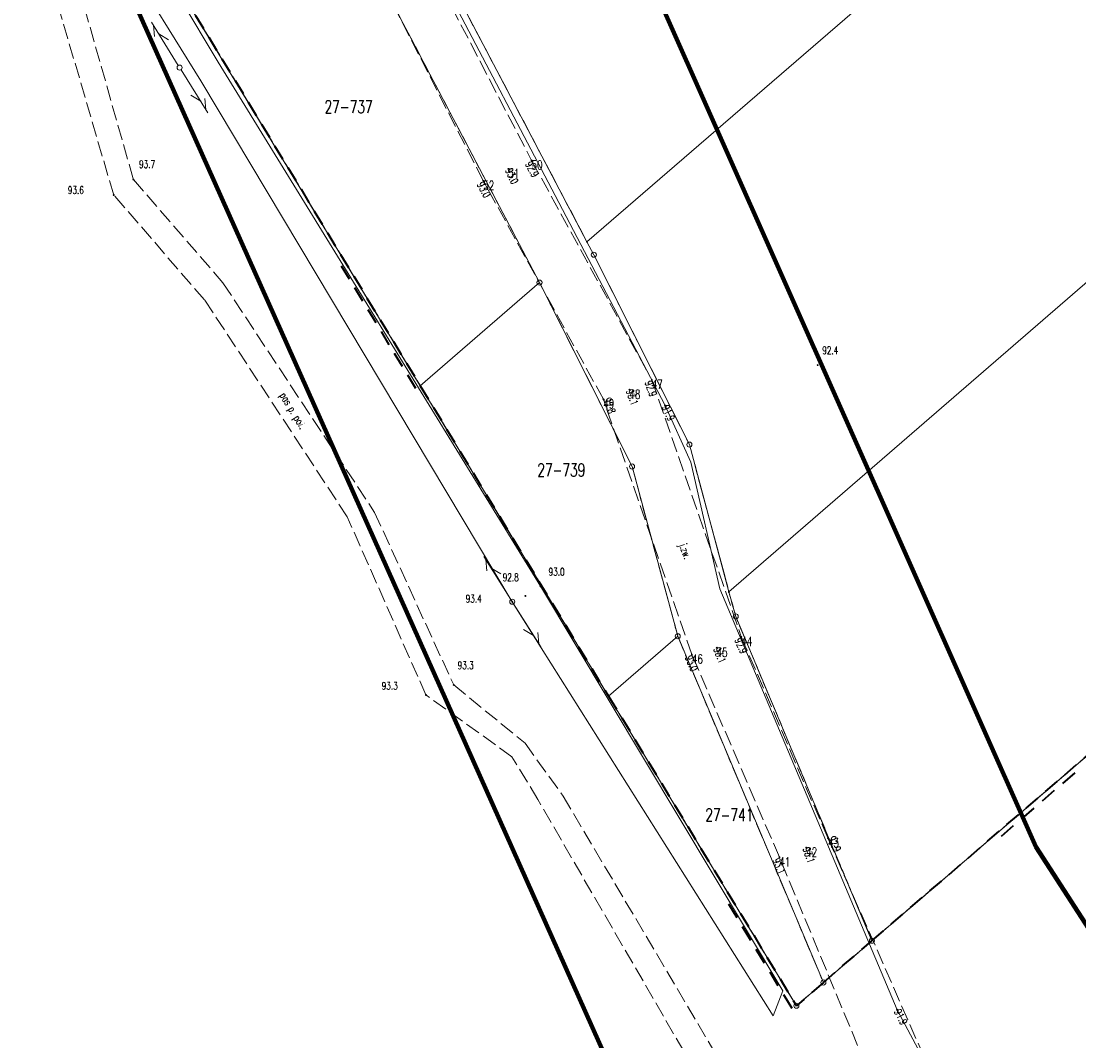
# Model space of a CAD drawing. Header units: metres. Extents: x 7542868 to 7543894, y 5828497 to 5830561.
# Tile 12 of 66: x 7543407 to 7543511, y 5829285 to 5829385. Entities that reach past the tile are written whole.
import ezdxf
from ezdxf.enums import TextEntityAlignment as Align

# ---------------------------------------------------------------- set-up
doc = ezdxf.new("R2010")
doc.units = ezdxf.units.M
for name, pattern in [('1', [0]), ('2_KTJZ01', [2, 1.5, -0.5]), ('2_PTRW02', [0]), ('2_PTRW02_02G', [0]), ('4_SUPE_01', [0]), ('4_SUPT_01', [0]), ('GAO', [2.5, 1.5, -1]), ('GDE', [0]), ('GUK', [2, 1.5, -0.5]), ('GUZ', [1, 0.5, -0.5])]:
    doc.linetypes.add(name, pattern=pattern)
doc.layers.get('0').update_dxf_attribs({"color": 250, "linetype": 'CONTINUOUS', "lineweight": 100})
for name, color, linetype, lineweight in [('Dzialki', 7, 'GDE', 18), ('EPGPO_L_0', 7, 'GAO', 35), ('ESPPP_L_4', 7, 'CONTINUOUS', 35), ('Kontury', 3, 'GUK', 18), ('KTJZ_E_T_0', 7, 'CONTINUOUS', 15), ('KTJZ_L_0', 7, '2_KTJZ01', 18), ('Numery_dzialek', 7, 'CONTINUOUS', 13), ('PIKIETY_T_0', 230, 'CONTINUOUS', 0), ('PTRW_L_1', 7, 'CONTINUOUS', 18), ('Punkty', 7, 'CONTINUOUS', 18), ('RTPW_T_0', 7, 'CONTINUOUS', 15), ('SUPE_L_2', 1, '4_SUPE_01', 18), ('SUPT_L_0', 30, '4_SUPT_01', 18), ('SUSM_T_3', 7, 'CONTINUOUS', 18), ('SUTE_T_0', 1, 'CONTINUOUS', 18), ('Uzytki', 7, 'GUZ', 18), ('ZASIEG_L_0', 3, '1', 100)]:
    doc.layers.add(name, color=color, linetype=linetype, lineweight=lineweight)
doc.styles.get("Standard").update_dxf_attribs({"font": 'Simplex.SHX', "width": 0.75})

# ---------------------------------------------------------------- blocks, each defined once
blk = doc.blocks.new('GRT')
at = {"linetype": 'CONTINUOUS'}
blk.add_circle((0, 0), 0.25, dxfattribs=at)
blk = doc.blocks.new('GRO')
at = {"linetype": 'CONTINUOUS'}
blk.add_circle((0, 0), 0.045, dxfattribs=at)
blk = doc.blocks.new('2_RTPW01')
at = {"linetype": 'CONTINUOUS'}
blk.add_circle((0, 0), 0.045, dxfattribs=at)
blk = doc.blocks.new('4_SUSM04_01')
at = {"linetype": 'CONTINUOUS'}
blk.add_circle((0, 0), 0.25, dxfattribs=at)
blk = doc.blocks.new('4_SUPS01_03')
at = {"linetype": 'CONTINUOUS'}
blk.add_circle((0, 0), 0.0625, dxfattribs=at)

msp = doc.modelspace()

# ---------------------------------------------------------------- linework, layer by layer
at = {"layer": 'Dzialki'}
for p, q in [((7543462.29, 5829363.18), (7543790.47, 5829646.45)), ((7543476.26, 5829328.76), (7543811.13, 5829618.83)), ((7543462.29, 5829363.18), (7543440.51, 5829404.59)), ((7543435.18, 5829401.84), (7543457.63, 5829359.16)), ((7543445.9, 5829349.02), (7543421.21, 5829389.71)), ((7543593.46, 5829383.17), (7543490.32, 5829294.47)), ((7543462.97, 5829361.9), (7543462.29, 5829363.18)), ((7543472.37, 5829343.24), (7543462.97, 5829361.9)), ((7543445.9, 5829349.02), (7543457.63, 5829359.16)), ((7543457.63, 5829359.16), (7543466.73, 5829341.09)), ((7543464.42, 5829318.51), (7543445.9, 5829349.02)), ((7543476.26, 5829328.76), (7543472.37, 5829343.24)), ((7543466.73, 5829341.09), (7543471.22, 5829324.4)), ((7543476.92, 5829326.35), (7543476.26, 5829328.76)), ((7543490.32, 5829294.47), (7543476.92, 5829326.35)), ((7543464.42, 5829318.51), (7543471.22, 5829324.4)), ((7543471.22, 5829324.4), (7543485.54, 5829290.36)), ((7543482.89, 5829288.08), (7543464.42, 5829318.51)), ((7543490.32, 5829294.47), (7543485.54, 5829290.36)), ((7543485.54, 5829290.36), (7543482.89, 5829288.08))]:
    msp.add_line(p, q, dxfattribs=at)
at = {"layer": 'EPGPO_L_0', "linetype": 'GAO'}
for p, q in [((7543421.21, 5829389.71), (7543445.9, 5829349.02)), ((7543490.32, 5829294.47), (7543593.46, 5829383.17)), ((7543445.9, 5829349.02), (7543464.42, 5829318.51)), ((7543464.42, 5829318.51), (7543482.89, 5829288.08)), ((7543485.54, 5829290.36), (7543490.32, 5829294.47)), ((7543485.54, 5829290.36), (7543482.89, 5829288.08))]:
    msp.add_line(p, q, dxfattribs=at)
at = {"layer": 'ESPPP_L_4'}
for p, q in [((7543438.95, 5829359.5), (7543438.17, 5829360.79)), ((7543440.25, 5829357.35), (7543439.47, 5829358.64)), ((7543441.56, 5829355.21), (7543440.78, 5829356.49)), ((7543442.86, 5829353.06), (7543442.08, 5829354.35)), ((7543444.17, 5829350.91), (7543443.38, 5829352.2)), ((7543445.47, 5829348.76), (7543444.69, 5829350.05)), ((7543510.26, 5829310.96), (7543509.05, 5829309.92)), ((7543508.25, 5829309.23), (7543507.04, 5829308.19)), ((7543506.24, 5829307.5), (7543505.03, 5829306.46)), ((7543504.22, 5829305.77), (7543503.02, 5829304.73)), ((7543477.05, 5829296.73), (7543476.24, 5829298.06)), ((7543478.4, 5829294.5), (7543477.59, 5829295.84)), ((7543479.76, 5829292.27), (7543478.94, 5829293.61)), ((7543481.11, 5829290.05), (7543480.3, 5829291.38)), ((7543482.46, 5829287.82), (7543481.65, 5829289.16))]:
    msp.add_line(p, q, dxfattribs=at)
at = {"layer": 'Kontury'}
for p, q in [((7543462.29, 5829363.18), (7543440.51, 5829404.59)), ((7543435.18, 5829401.84), (7543457.63, 5829359.16)), ((7543445.9, 5829349.02), (7543421.21, 5829389.71)), ((7543593.46, 5829383.17), (7543490.32, 5829294.47)), ((7543462.97, 5829361.9), (7543462.29, 5829363.18)), ((7543472.37, 5829343.24), (7543462.97, 5829361.9)), ((7543457.63, 5829359.16), (7543466.73, 5829341.09)), ((7543464.42, 5829318.51), (7543445.9, 5829349.02)), ((7543476.26, 5829328.76), (7543472.37, 5829343.24)), ((7543466.73, 5829341.09), (7543471.22, 5829324.4)), ((7543476.92, 5829326.35), (7543476.26, 5829328.76)), ((7543490.32, 5829294.47), (7543476.92, 5829326.35)), ((7543471.22, 5829324.4), (7543485.54, 5829290.36)), ((7543482.89, 5829288.08), (7543464.42, 5829318.51)), ((7543485.54, 5829290.36), (7543482.89, 5829288.08))]:
    msp.add_line(p, q, dxfattribs=at)
at = {"layer": 'KTJZ_L_0', "linetype": '2_KTJZ01'}
for p, q in [((7543410.69, 5829393.89), (7543417.7, 5829369.29)), ((7543445.29, 5829393.38), (7543456.85, 5829371.18)), ((7543415.76, 5829367.77), (7543408.48, 5829392.56)), ((7543452.1, 5829369.17), (7543440.87, 5829391.14)), ((7543456.85, 5829371.18), (7543468.67, 5829349.61)), ((7543417.7, 5829369.29), (7543426.5, 5829359.14)), ((7543463.91, 5829347.7), (7543452.1, 5829369.17)), ((7543424.7, 5829357.46), (7543415.76, 5829367.77)), ((7543426.5, 5829359.14), (7543441.41, 5829336.58)), ((7543438.73, 5829336.13), (7543424.7, 5829357.46)), ((7543468.67, 5829349.61), (7543477.47, 5829324.34)), ((7543472.61, 5829322.61), (7543463.91, 5829347.7)), ((7543441.41, 5829336.58), (7543449.19, 5829319.61)), ((7543446.46, 5829318.63), (7543438.73, 5829336.13)), ((7543477.47, 5829324.34), (7543485.99, 5829304.55)), ((7543481.22, 5829302.67), (7543472.61, 5829322.61)), ((7543449.19, 5829319.61), (7543456.21, 5829313.89)), ((7543454.92, 5829312.56), (7543446.46, 5829318.63)), ((7543456.21, 5829313.89), (7543459.95, 5829308.69)), ((7543457.47, 5829308.34), (7543454.92, 5829312.56)), ((7543474.83, 5829278.41), (7543457.47, 5829308.34)), ((7543459.95, 5829308.69), (7543477.19, 5829279.58)), ((7543485.99, 5829304.55), (7543495.64, 5829282.61)), ((7543490.44, 5829280.49), (7543481.22, 5829302.67))]:
    msp.add_line(p, q, dxfattribs=at)
at = {"layer": 'PTRW_L_1', "linetype": '2_PTRW02'}
for p, q in [((7543389.22, 5829442.4), (7543426.04, 5829380.83)), ((7543426.04, 5829380.83), (7543457.71, 5829329.31)), ((7543457.71, 5829329.31), (7543481.54, 5829289.55)), ((7543481.54, 5829289.55), (7543480.6, 5829287.09))]:
    msp.add_line(p, q, dxfattribs=at)
at = {"layer": 'PTRW_L_1', "linetype": '2_PTRW02_02G'}
for p, q in [((7543424.32, 5829378.99), (7543386.37, 5829440.46)), ((7543454.95, 5829327.79), (7543424.32, 5829378.99)), ((7543480.6, 5829287.09), (7543454.95, 5829327.79))]:
    msp.add_line(p, q, dxfattribs=at)
at = {"layer": 'SUPE_L_2', "linetype": '4_SUPE_01'}
for p, q in [((7543442.41, 5829399.65), (7543459.16, 5829367.72)), ((7543459.16, 5829367.72), (7543469.99, 5829347.07)), ((7543469.99, 5829347.07), (7543472.5, 5829341.51)), ((7543472.5, 5829341.51), (7543475.36, 5829329.07)), ((7543475.36, 5829329.07), (7543492.8, 5829287.67)), ((7543492.8, 5829287.67), (7543499.05, 5829276.06))]:
    msp.add_line(p, q, dxfattribs=at)
at = {"layer": 'SUPT_L_0', "linetype": '4_SUPT_01'}
for p, q in [((7543419.49, 5829384.77), (7543422.11, 5829380.51)), ((7543419.67, 5829384.47), (7543419.77, 5829383.36)), ((7543420.2, 5829383.62), (7543421.15, 5829383.03)), ((7543422.38, 5829380.09), (7543425.02, 5829375.85)), ((7543423.35, 5829377.58), (7543424.31, 5829376.99)), ((7543424.73, 5829377.26), (7543424.83, 5829376.14)), ((7543452.17, 5829332.25), (7543454.81, 5829328)), ((7543452.35, 5829331.95), (7543452.46, 5829330.84)), ((7543452.88, 5829331.1), (7543453.84, 5829330.52)), ((7543455.08, 5829327.58), (7543457.75, 5829323.35)), ((7543456.07, 5829325.07), (7543457.03, 5829324.49)), ((7543457.45, 5829324.76), (7543457.56, 5829323.65))]:
    msp.add_line(p, q, dxfattribs=at)
at = {"layer": 'Uzytki'}
for p, q in [((7543440.51, 5829404.59), (7543462.29, 5829363.18)), ((7543435.18, 5829401.84), (7543457.63, 5829359.16)), ((7543421.21, 5829389.71), (7543445.9, 5829349.02)), ((7543490.32, 5829294.47), (7543593.46, 5829383.17)), ((7543462.29, 5829363.18), (7543462.97, 5829361.9)), ((7543462.97, 5829361.9), (7543472.37, 5829343.24)), ((7543457.63, 5829359.16), (7543466.73, 5829341.09)), ((7543445.9, 5829349.02), (7543464.42, 5829318.51)), ((7543472.37, 5829343.24), (7543476.26, 5829328.76)), ((7543466.73, 5829341.09), (7543471.22, 5829324.4)), ((7543476.26, 5829328.76), (7543476.92, 5829326.35)), ((7543476.92, 5829326.35), (7543490.32, 5829294.47)), ((7543471.22, 5829324.4), (7543485.54, 5829290.36)), ((7543464.42, 5829318.51), (7543482.89, 5829288.08)), ((7543485.54, 5829290.36), (7543490.32, 5829294.47)), ((7543482.89, 5829288.08), (7543485.54, 5829290.36))]:
    msp.add_line(p, q, dxfattribs=at)
at = {"layer": 'ZASIEG_L_0', "linetype": '1'}
for p, q in [((7543381.89, 5829583.7), (7543506.44, 5829303.7)), ((7543464.97, 5829281.21), (7543334.68, 5829572.5)), ((7543506.44, 5829303.7), (7543652.41, 5829077.44))]:
    msp.add_line(p, q, dxfattribs=at)

# ---------------------------------------------------------------- block references
at = {"layer": 'Punkty'}
for name, p in [('GRO', (7543462.29, 5829363.18)), ('GRT', (7543462.97, 5829361.9)), ('GRT', (7543457.63, 5829359.16)), ('GRO', (7543445.9, 5829349.02)), ('GRT', (7543472.37, 5829343.24)), ('GRT', (7543466.73, 5829341.09)), ('GRO', (7543476.26, 5829328.76)), ('GRT', (7543476.92, 5829326.35)), ('GRT', (7543471.22, 5829324.4)), ('GRO', (7543464.42, 5829318.51)), ('GRT', (7543490.32, 5829294.47)), ('GRT', (7543485.54, 5829290.36)), ('GRT', (7543482.89, 5829288.08))]:
    msp.add_blockref(name, p, dxfattribs=at)
at = {"layer": 'RTPW_T_0'}
for p in [(7543456.85, 5829371.18), (7543454.57, 5829370.35), (7543452.1, 5829369.17), (7543466.47, 5829348.64), (7543468.67, 5829349.61), (7543463.91, 5829347.7), (7543477.47, 5829324.34), (7543472.61, 5829322.61), (7543475.05, 5829323.27), (7543485.99, 5829304.55), (7543483.85, 5829303.63), (7543481.22, 5829302.67)]:
    msp.add_blockref('2_RTPW01', p, dxfattribs=at)
for p, rotation in [((7543417.7, 5829369.29), 269.9999974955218), ((7543415.76, 5829367.77), 58.54872671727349), ((7543484.98, 5829351.06), 269.9999974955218), ((7543457.71, 5829329.31), 269.9999974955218), ((7543454.95, 5829327.79), 269.9999974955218), ((7543456.24, 5829328.36), 269.9999974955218), ((7543449.19, 5829319.61), 269.9999974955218), ((7543446.46, 5829318.63), 269.9999974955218)]:
    msp.add_blockref('2_RTPW01', p, dxfattribs=dict(at, rotation=rotation))
at = {"layer": 'SUSM_T_3'}
for p in [(7543422.24, 5829380.3), (7543454.95, 5829327.79)]:
    msp.add_blockref('4_SUSM04_01', p, dxfattribs=at)
at = {"layer": 'SUTE_T_0'}
for p in [(7543469.99, 5829347.07), (7543492.8, 5829287.67)]:
    msp.add_blockref('4_SUPS01_03', p, dxfattribs=at)

# ---------------------------------------------------------------- texts
at = {"layer": 'KTJZ_E_T_0', "width": 0.7}
for s, rotation, p in [('pas p. po¿.', 301.1028, (7543433.3, 5829346.51)), ('j.zw.', 289.8722, (7543471.87, 5829332.74))]:
    msp.add_text(s, height=0.75, rotation=rotation, dxfattribs=at).set_placement(p, align=Align.MIDDLE)
at = {"layer": 'Numery_dzialek', "width": 0.7}
for s, p in [('27-737', (7543436.49, 5829377.08)), ('27-739', (7543457.41, 5829341.37)), ('27-741', (7543473.93, 5829307.46))]:
    msp.add_text(s, height=1.25, dxfattribs=at).set_placement(p, align=Align.TOP_LEFT)
at = {"layer": 'PIKIETY_T_0', "width": 0.7}
for s, p in [('50', (7543456.85, 5829371.18)), ('51', (7543454.57, 5829370.35)), ('52', (7543452.1, 5829369.17)), ('48', (7543466.47, 5829348.64)), ('47', (7543468.67, 5829349.61)), ('49', (7543463.91, 5829347.7)), ('44', (7543477.47, 5829324.34)), ('46', (7543472.61, 5829322.61)), ('45', (7543475.05, 5829323.27)), ('43', (7543485.99, 5829304.55)), ('42', (7543483.85, 5829303.63)), ('41', (7543481.22, 5829302.67))]:
    msp.add_text(s, height=0.9, dxfattribs=at).set_placement(p, align=Align.TOP_LEFT)
at = {"layer": 'RTPW_T_0', "width": 0.7}
for s, p in [('93.7', (7543418.25, 5829371.18)), ('93.6', (7543411.25, 5829368.63)), ('92.4', (7543485.43, 5829352.88)), ('93.0', (7543458.52, 5829331.11)), ('92.8', (7543454.01, 5829330.57)), ('93.4', (7543450.37, 5829328.47)), ('93.3', (7543449.58, 5829321.92)), ('93.3', (7543442.11, 5829319.9))]:
    msp.add_text(s, height=0.75, dxfattribs=at).set_placement(p, align=Align.TOP_LEFT)
for s, rotation, p in [('92.9', 298.6314, (7543456.85, 5829371.18)), ('93.0', 298.7975, (7543452.1, 5829369.17)), ('92.9', 289.5592, (7543468.67, 5829349.61)), ('92.9', 293.9933, (7543477.47, 5829324.34)), ('93.0', 293.2573, (7543472.61, 5829322.61)), ('93.1', 292.6374, (7543481.22, 5829302.67))]:
    msp.add_text(s, height=0.75, rotation=rotation, dxfattribs=at).set_placement(p, align=Align.TOP_LEFT)
for s, rotation, p in [('93.0', 295.18, (7543454.57, 5829370.35)), ('93.1', 290.235, (7543466.47, 5829348.64)), ('93.1', 292.13, (7543475.05, 5829323.27)), ('93.1', 289.5044, (7543483.85, 5829303.63))]:
    msp.add_text(s, height=0.75, rotation=rotation, dxfattribs=at).set_placement(p, align=Align.MIDDLE_LEFT)
for s, rotation, p in [('92.8', 288.87, (7543463.91, 5829347.7)), ('92.9', 293.92, (7543485.99, 5829304.55))]:
    msp.add_text(s, height=0.75, rotation=rotation, dxfattribs=at).set_placement(p)
at = {"layer": 'SUTE_T_0', "width": 0.7}
for rotation, p in [(294.3272, (7543469.99, 5829347.07)), (297.44, (7543492.8, 5829287.67))]:
    msp.add_text('91.9', height=0.75, rotation=rotation, dxfattribs=at).set_placement(p, align=Align.MIDDLE_LEFT)

doc.saveas('drawing.dxf')
